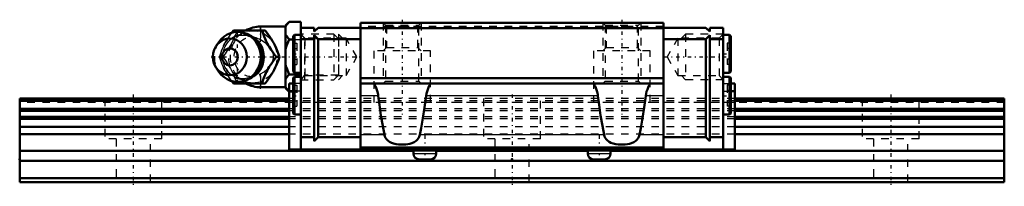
# Model space of a CAD drawing. Header units: millimetres. Extents: x -15 to 115, y -1 to 21.
import ezdxf

# ---------------------------------------------------------------- set-up
doc = ezdxf.new("R2010")
doc.units = ezdxf.units.MM
doc.linetypes.add('Center', pattern=[1.5, 0.45, -0.5, 0.05, -0.5])
doc.linetypes.add('Dashed', pattern=[2, 1, -1])
for name, color, linetype, lineweight in [('2d ConnectionPoints', 7, 'Continuous', 50), ('AM_0', 7, 'Continuous', 50), ('AM_4', 3, 'Continuous', 25), ('AM_5', 3, 'Continuous', 25), ('AM_7', 7, 'Center', 25), ('AM_9', 6, 'Dashed', 25)]:
    doc.layers.add(name, color=color, linetype=linetype, lineweight=lineweight)

# ---------------------------------------------------------------- blocks, each defined once
blk = doc.blocks.new('1_HRW_B_M6F_grease_nipple_joint_0_in_HRW21CA1UU130LG150BM6F3560001_0')
at = {"layer": 'AM_0'}
for p, q in [((20.6, 21.12), (20.1, 20.62)), ((20.6, 21.12), (22.1, 21.12)), ((22.1, 21.12), (22.1, 20.35)), ((13.02, 19.7), (13.25, 20)), ((13.25, 20), (17.43, 20)), ((20.1, 20.5), (16.8, 20.5)), ((20.1, 20.62), (20.1, 12.38)), ((11.3, 18.46), (10.94, 17.94)), ((20.6, 18.81), (21.1, 18.81)), ((18.87, 16.5), (19.3, 16.5)), ((10.94, 15.06), (11.3, 14.54)), ((13.25, 13), (13.03, 13.3)), ((13.25, 13), (17.43, 13)), ((20.6, 14.19), (22.1, 14.19)), ((16.8, 12.5), (20.1, 12.5)), ((20.1, 12.38), (20.6, 11.88)), ((20.6, 11.88), (20.6, 11.88))]:
    blk.add_line(p, q, dxfattribs=at)
for points in [[(20.6, 21.12), (20.45, 20.96), (20.31, 20.8), (20.2, 20.63), (20.1, 20.46)], [(17, 20), (17.09, 19.73), (17.18, 19.45), (17.28, 19.17), (17.4, 18.88), (17.49, 18.68), (17.58, 18.48), (17.69, 18.26), (17.81, 18.05), (17.93, 17.85), (18.05, 17.65), (18.19, 17.45), (18.32, 17.25), (18.6, 16.87), (18.87, 16.5)], [(19.3, 16.5), (19.18, 16.86), (19.04, 17.23), (18.88, 17.63), (18.69, 18.03), (18.54, 18.31), (18.38, 18.59), (18.21, 18.88), (18.03, 19.16), (17.73, 19.59), (17.43, 20)], [(20.1, 19.47), (20.16, 19.36), (20.25, 19.22), (20.35, 19.08), (20.6, 18.81)], [(20.6, 18.81), (20.45, 18.49), (20.31, 18.17), (20.2, 17.83), (20.1, 17.49)], [(18.87, 16.5), (18.67, 16.23), (18.47, 15.95), (18.27, 15.67), (18.07, 15.38), (17.94, 15.18), (17.82, 14.98), (17.71, 14.76), (17.6, 14.55), (17.5, 14.35), (17.41, 14.15), (17.33, 13.95), (17.25, 13.75), (17.12, 13.37), (17, 13)], [(17.43, 13), (17.69, 13.36), (17.95, 13.73), (18.21, 14.13), (18.45, 14.53), (18.6, 14.81), (18.75, 15.09), (18.88, 15.38), (19, 15.66), (19.16, 16.09), (19.3, 16.5)], [(20.1, 15.51), (20.16, 15.3), (20.25, 15.02), (20.35, 14.74), (20.6, 14.19)], [(20.6, 14.19), (20.45, 14.03), (20.31, 13.87), (20.2, 13.7), (20.1, 13.53)], [(20.1, 12.54), (20.16, 12.44), (20.25, 12.29), (20.35, 12.15), (20.6, 11.88)]]:
    blk.add_lwpolyline(points, dxfattribs=at)
for centre, radius, start, end in [((13.76, 16.5), 3.3, 270, 90), ((16.8, 16.5), 4, 90, 118.9257), ((16.8, 16.5), 4, 241.2551, 270)]:
    blk.add_arc(centre, radius, start, end, dxfattribs=at)
blk.add_ellipse((13.76, 16.5), major_axis=(0, 3.3), ratio=0.927184, start_param=2.207257, end_param=7.217521, dxfattribs=at)
for major_axis in [(0, 2.42), (0, -1.12)]:
    blk.add_ellipse((12.75, 16.5), major_axis=major_axis, ratio=0.927184, dxfattribs=at)
at = {"layer": 'AM_4'}
for p, q in [((16.8, 20.5), (16.8, 20.01)), ((16.8, 12.99), (16.8, 12.5))]:
    blk.add_line(p, q, dxfattribs=at)
blk.add_ellipse((14.57, 16.5), major_axis=(0, 2.97), ratio=0.927184, start_param=3.499913, end_param=5.924864, dxfattribs=at)
at = {"layer": 'AM_5', "linetype": 'Dashed'}
for p, q in [((22.1, 19.5), (22.64, 18.89)), ((22.64, 13.5), (22.64, 19.5)), ((27.1, 18.89), (22.64, 18.89)), ((22.1, 13.5), (22.64, 14.11)), ((27.1, 14.11), (22.64, 14.11))]:
    blk.add_line(p, q, dxfattribs=at)
at = {"layer": 'AM_7'}
for p, q in [((13.76, 13.04), (13.76, 19.97)), ((16.8, 12.3), (16.8, 20.7)), ((10.29, 16.5), (29.89, 16.5))]:
    blk.add_line(p, q, dxfattribs=at)
at = {"layer": 'AM_9'}
for p, q in [((16.8, 20.01), (16.8, 12.99)), ((26.49, 19.5), (22.1, 19.5)), ((27.1, 18.89), (26.49, 19.5)), ((26.49, 19.5), (26.49, 13.5)), ((21.1, 18.81), (22.1, 18.81)), ((27.1, 18.89), (27.1, 14.11)), ((11.38, 16.5), (11.81, 16.5)), ((17.05, 16.54), (17.05, 16.5)), ((17.05, 16.5), (17.05, 16.43)), ((22.1, 13.5), (26.49, 13.5)), ((26.49, 13.5), (27.1, 14.11)), ((20.6, 11.88), (22.1, 11.88))]:
    blk.add_line(p, q, dxfattribs=at)
for points in [[(13.68, 20), (13.56, 19.64), (13.42, 19.27), (13.26, 18.87), (13.06, 18.47), (12.92, 18.19), (12.76, 17.91), (12.59, 17.62), (12.41, 17.34), (12.11, 16.91), (11.81, 16.5)], [(12.04, 18.19), (12.19, 18.45), (12.35, 18.72), (12.52, 18.99), (12.7, 19.25), (12.97, 19.63), (13.02, 19.7)], [(15.8, 14.04), (15.75, 14.01), (15.59, 13.91), (15.41, 13.83), (15.24, 13.76), (15.05, 13.7), (14.87, 13.66), (14.68, 13.63), (14.49, 13.62), (14.3, 13.62), (14.11, 13.64), (13.92, 13.67), (13.74, 13.72), (13.56, 13.78), (13.38, 13.86), (13.21, 13.95), (13.05, 14.05), (12.89, 14.17), (12.74, 14.3), (12.6, 14.44), (12.47, 14.59), (12.35, 14.75), (12.24, 14.92), (12.14, 15.1), (12.06, 15.29), (11.98, 15.48), (11.92, 15.68), (11.88, 15.88), (11.84, 16.08), (11.82, 16.29), (11.81, 16.5), (11.82, 16.7), (11.84, 16.91), (11.87, 17.11), (11.92, 17.32), (11.98, 17.51), (12.05, 17.7), (12.14, 17.89), (12.24, 18.07), (12.34, 18.24), (12.46, 18.4), (12.59, 18.55), (12.73, 18.69), (12.88, 18.82), (13.03, 18.94), (13.19, 19.04), (13.36, 19.13), (13.54, 19.21), (13.72, 19.27), (13.9, 19.32), (14.09, 19.36), (14.28, 19.38), (14.47, 19.38), (14.66, 19.37), (14.84, 19.35), (15.03, 19.31), (15.21, 19.25), (15.39, 19.18), (15.57, 19.1), (15.73, 19), (15.79, 18.96)], [(15.79, 18.96), (15.9, 18.89), (16.05, 18.77), (16.19, 18.63), (16.33, 18.48), (16.45, 18.33), (16.57, 18.16), (16.64, 18.04)], [(17.9, 17.89), (17.57, 18.21), (17.16, 18.52), (16.8, 18.75)], [(11.38, 16.5), (11.5, 16.86), (11.63, 17.24), (11.66, 17.31)], [(11.66, 17.31), (11.78, 17.62), (11.9, 17.89), (12.04, 18.17), (12.04, 18.19)], [(17.91, 15.12), (18.17, 15.45), (18.36, 15.79), (18.48, 16.13), (18.52, 16.48), (18.49, 16.83), (18.38, 17.18), (18.2, 17.52), (17.94, 17.85), (17.9, 17.89)], [(11.67, 15.64), (11.63, 15.75), (11.5, 16.13), (11.38, 16.5)], [(12.07, 14.77), (11.98, 14.95), (11.85, 15.22), (11.73, 15.49), (11.67, 15.64)], [(11.81, 16.5), (12.07, 16.14), (12.33, 15.77), (12.59, 15.37), (12.83, 14.97), (12.98, 14.69), (13.12, 14.41), (13.26, 14.12), (13.38, 13.84), (13.54, 13.41), (13.68, 13)], [(13.03, 13.3), (12.98, 13.36), (12.71, 13.74), (12.45, 14.12), (12.28, 14.39), (12.12, 14.67), (12.07, 14.77)], [(16.71, 15.08), (16.68, 15.02), (16.57, 14.85), (16.46, 14.68), (16.34, 14.53), (16.2, 14.38), (16.06, 14.25), (15.91, 14.12), (15.8, 14.04)], [(16.8, 14.25), (17.26, 14.54), (17.64, 14.85), (17.91, 15.12)]]:
    blk.add_lwpolyline(points, dxfattribs=at)
blk.add_arc((16.8, 16.5), 4, 118.9257, 241.2551, dxfattribs=at)
for centre, major_axis, start_param, end_param in [((14.57, 16.5), (0, 2.97), 5.924864, 7.348994), ((13.76, 16.5), (0, 3.3), 0.934336, 2.207257), ((15.65, 16.5), (0, -2.57), 2.639388, 6.78539), ((14.57, 16.5), (0, 2.97), 2.133071, 3.499913)]:
    blk.add_ellipse(centre, major_axis=major_axis, ratio=0.927184, start_param=start_param, end_param=end_param, dxfattribs=at)
for centre, major_axis in [((15.78, 16.5), (0, -3.44)), ((14.3, 16.5), (0, -2.97))]:
    blk.add_ellipse(centre, major_axis=major_axis, ratio=0.927184, dxfattribs=at)
blk = doc.blocks.new('2_HRW21CAUUB_M6F1_Slide17_60_0_in_HRW21CA1UU130LG150BM6F3560001_0')
at = {"layer": 'AM_0'}
for p, q in [((30, 21), (30, 4.16)), ((70, 21), (30, 21)), ((70, 21), (70, 4.16)), ((23.9, 20.35), (22.1, 20.35)), ((22.1, 20.35), (22.1, 4.31)), ((23.9, 19.85), (24.4, 20.35)), ((23.9, 20.35), (23.9, 19.85)), ((30, 20.35), (24.4, 20.35)), ((70, 20.3), (30, 20.3)), ((70, 20.35), (75.6, 20.35)), ((76.1, 19.85), (75.6, 20.35)), ((76.1, 20.35), (77.9, 20.35)), ((76.1, 20.35), (76.1, 19.85)), ((77.9, 4.31), (77.9, 20.35)), ((21.27, 19.4), (21.1, 19.23)), ((21.1, 19.23), (21.1, 14.57)), ((22.1, 19.4), (21.27, 19.4)), ((21.27, 19.4), (21.27, 14.4)), ((23.9, 18.85), (22.1, 18.85)), ((23.9, 19.35), (23.9, 5.41)), ((24.4, 18.85), (23.9, 19.35)), ((30, 18.85), (24.4, 18.85)), ((24.4, 18.85), (24.4, 5.91)), ((70, 18.85), (75.6, 18.85)), ((75.6, 18.85), (76.1, 19.35)), ((75.6, 18.85), (75.6, 5.91)), ((76.1, 19.35), (76.1, 5.41)), ((76.1, 18.85), (77.9, 18.85)), ((78.73, 19.4), (77.9, 19.4)), ((78.9, 19.23), (78.73, 19.4)), ((78.73, 19.4), (78.73, 14.4)), ((78.9, 19.23), (78.9, 14.57)), ((21.1, 14.57), (21.27, 14.4)), ((21.27, 14.4), (22.1, 14.4)), ((77.9, 14.4), (78.73, 14.4)), ((78.73, 14.4), (78.9, 14.57)), ((20.6, 13), (20.6, 4.31)), ((21.1, 13), (20.6, 13)), ((21.27, 13.89), (21.1, 13.72)), ((21.1, 13.72), (21.1, 9.06)), ((22.1, 13.89), (21.27, 13.89)), ((21.27, 13.89), (21.27, 8.89)), ((70, 13.7), (30, 13.7)), ((70, 13), (30, 13)), ((78.73, 13.89), (77.9, 13.89)), ((78.9, 13.72), (78.73, 13.89)), ((78.73, 13.89), (78.73, 8.89)), ((78.9, 13.72), (78.9, 9.06)), ((78.9, 13), (79.4, 13)), ((79.4, 13), (79.4, 4.31)), ((21.1, 12), (20.6, 12)), ((78.9, 12), (79.4, 12)), ((21.1, 9.06), (21.27, 8.89)), ((21.27, 8.89), (22.1, 8.89)), ((77.9, 8.89), (78.73, 8.89)), ((78.73, 8.89), (78.9, 9.06)), ((23.9, 5.91), (22.1, 5.91)), ((23.9, 5.41), (24.4, 5.91)), ((30, 5.91), (24.4, 5.91)), ((70, 5.91), (75.6, 5.91)), ((76.1, 5.41), (75.6, 5.91)), ((76.1, 5.91), (77.9, 5.91)), ((79.4, 4.31), (20.6, 4.31)), ((70, 4.58), (30, 4.58)), ((70, 4.16), (30, 4.16)), ((37, 4.16), (37, 3.75)), ((40, 3.75), (40, 4.16)), ((60, 4.16), (60, 3.75)), ((63, 3.75), (63, 4.16)), ((37.75, 3), (39.25, 3)), ((60.75, 3), (62.25, 3))]:
    blk.add_line(p, q, dxfattribs=at)
for points in [[(31.75, 13), (31.77, 12.98), (31.81, 12.9), (31.88, 12.79), (31.96, 12.63), (32.05, 12.43), (32.15, 12.18), (32.25, 11.88), (32.29, 11.72), (32.33, 11.54), (32.35, 11.35)], [(38.65, 11.35), (38.7, 11.66), (38.78, 11.96), (38.87, 12.22), (38.96, 12.46), (39.06, 12.67), (39.11, 12.76), (39.15, 12.84), (39.21, 12.95), (39.23, 12.98), (39.25, 13), (39.25, 13)], [(60.75, 13), (60.77, 12.98), (60.81, 12.9), (60.88, 12.79), (60.96, 12.63), (61.05, 12.43), (61.15, 12.18), (61.25, 11.88), (61.29, 11.72), (61.33, 11.54), (61.35, 11.35)], [(67.65, 11.35), (67.7, 11.66), (67.78, 11.96), (67.87, 12.22), (67.96, 12.46), (68.06, 12.67), (68.11, 12.76), (68.15, 12.84), (68.21, 12.95), (68.23, 12.98), (68.25, 13), (68.25, 13)], [(33.18, 6.21), (32.93, 7.43), (32.7, 8.76), (32.49, 10.2), (32.35, 11.35)], [(38.65, 11.35), (38.46, 9.83), (38.24, 8.42), (38.01, 7.12), (37.82, 6.21)], [(62.18, 6.21), (61.93, 7.43), (61.7, 8.76), (61.49, 10.2), (61.35, 11.35)], [(67.65, 11.35), (67.46, 9.83), (67.24, 8.42), (67.01, 7.12), (66.82, 6.21)], [(37.82, 6.21), (37.75, 5.98), (37.64, 5.77), (37.5, 5.58), (37.34, 5.42), (37.08, 5.25), (36.79, 5.13), (36.52, 5.04), (36.23, 4.99), (35.94, 4.95), (35.64, 4.94), (35.33, 4.94), (35.03, 4.96), (34.7, 5), (34.37, 5.07), (34.07, 5.18), (33.82, 5.31), (33.59, 5.48), (33.44, 5.65), (33.31, 5.85), (33.23, 6.03), (33.18, 6.21)], [(66.82, 6.21), (66.75, 5.98), (66.64, 5.77), (66.5, 5.58), (66.34, 5.42), (66.08, 5.25), (65.79, 5.13), (65.52, 5.04), (65.23, 4.99), (64.94, 4.95), (64.64, 4.94), (64.33, 4.94), (64.03, 4.96), (63.7, 5), (63.37, 5.07), (63.07, 5.18), (62.82, 5.31), (62.59, 5.48), (62.44, 5.65), (62.31, 5.85), (62.23, 6.03), (62.18, 6.21)]]:
    blk.add_lwpolyline(points, dxfattribs=at)
for centre, start, end in [((37.75, 3.75), 180, 270), ((39.25, 3.75), 270, 0), ((60.75, 3.75), 180, 270), ((62.25, 3.75), 270, 0)]:
    blk.add_arc(centre, 0.75, start, end, dxfattribs=at)
at = {"layer": 'AM_4'}
for p, q in [((32.35, 11.35), (30, 11.35)), ((61.35, 11.35), (38.65, 11.35)), ((70, 11.35), (67.65, 11.35)), ((33.18, 6.21), (30, 6.21)), ((62.18, 6.21), (37.82, 6.21)), ((70, 6.21), (66.82, 6.21)), ((37, 3.75), (40, 3.75)), ((60, 3.75), (63, 3.75))]:
    blk.add_line(p, q, dxfattribs=at)
at = {"layer": 'AM_5', "linetype": 'Dashed'}
for p, q in [((33, 21), (33, 13)), ((38, 21), (38, 13)), ((62, 21), (62, 13)), ((67, 21), (67, 13)), ((27.6, 18.96), (27.1, 19.5)), ((27.1, 19.5), (27.1, 13.5)), ((72.4, 18.96), (72.9, 19.5)), ((77.9, 19.5), (72.9, 19.5)), ((72.9, 19.5), (72.9, 13.5)), ((27.6, 14.04), (27.1, 13.5)), ((72.4, 14.04), (72.9, 13.5)), ((77.9, 13.5), (72.9, 13.5))]:
    blk.add_line(p, q, dxfattribs=at)
at = {"layer": 'AM_7'}
for p, q in [((35.5, 21.4), (35.5, 8.9)), ((64.5, 21.4), (64.5, 8.9)), ((21.05, 16.9), (22.15, 16.9)), ((70.11, 16.5), (78.27, 16.5)), ((77.85, 16.9), (78.95, 16.9)), ((21.05, 11.39), (22.15, 11.39)), ((77.85, 11.39), (78.95, 11.39)), ((38.5, 6.15), (38.5, 2.85)), ((61.5, 6.15), (61.5, 2.85))]:
    blk.add_line(p, q, dxfattribs=at)
at = {"layer": 'AM_9'}
for p, q in [((33, 21), (33.43, 20.57)), ((37.57, 20.57), (38, 21)), ((62, 21), (62.43, 20.57)), ((66.57, 20.57), (67, 21)), ((22.64, 18.96), (22.1, 19.5)), ((70, 20.5), (30, 20.5)), ((33.3, 20.7), (33.3, 13.3)), ((33.3, 20.7), (37.7, 20.7)), ((33.43, 20.57), (33.43, 17.73)), ((33.43, 20.57), (37.57, 20.57)), ((37.57, 17.73), (37.57, 20.57)), ((37.7, 13.3), (37.7, 20.7)), ((62.3, 20.7), (62.3, 13.3)), ((62.3, 20.7), (66.7, 20.7)), ((62.43, 20.57), (62.43, 17.73)), ((62.43, 20.57), (66.57, 20.57)), ((66.57, 17.73), (66.57, 20.57)), ((66.7, 13.3), (66.7, 20.7)), ((77.9, 19.5), (77.36, 18.96)), ((21.1, 18.29), (21.6, 18.29)), ((21.6, 18.29), (21.6, 15.51)), ((28.1, 18.96), (22.64, 18.96)), ((22.64, 18.96), (22.64, 14.04)), ((29.52, 16.5), (28.1, 18.96)), ((28.1, 18.96), (28.1, 14.04)), ((71.9, 18.96), (70.48, 16.5)), ((77.36, 18.96), (71.9, 18.96)), ((71.9, 18.96), (71.9, 14.04)), ((77.36, 18.96), (77.36, 14.04)), ((78.9, 18.29), (78.4, 18.29)), ((78.4, 18.29), (78.4, 15.51)), ((21.1, 17.59), (21.6, 17.59)), ((31.75, 17.3), (31.75, 10.5)), ((39.25, 17.3), (31.75, 17.3)), ((33.43, 17.73), (33, 17.3)), ((33.43, 17.73), (37.57, 17.73)), ((38, 17.3), (37.57, 17.73)), ((39.25, 10.5), (39.25, 17.3)), ((60.75, 17.3), (60.75, 10.5)), ((68.25, 17.3), (60.75, 17.3)), ((62.43, 17.73), (62, 17.3)), ((62.43, 17.73), (66.57, 17.73)), ((67, 17.3), (66.57, 17.73)), ((68.25, 10.5), (68.25, 17.3)), ((78.9, 17.59), (78.4, 17.59)), ((21.1, 16.21), (21.6, 16.21)), ((28.1, 14.04), (29.52, 16.5)), ((70.48, 16.5), (71.9, 14.04)), ((78.9, 16.21), (78.4, 16.21)), ((21.1, 15.51), (21.6, 15.51)), ((78.9, 15.51), (78.4, 15.51)), ((22.1, 13), (21.1, 13)), ((22.1, 13.5), (22.64, 14.04)), ((22.64, 14.04), (28.1, 14.04)), ((33.3, 13.3), (33, 13)), ((33.3, 13.3), (37.7, 13.3)), ((38, 13), (37.7, 13.3)), ((62.3, 13.3), (62, 13)), ((62.3, 13.3), (66.7, 13.3)), ((67, 13), (66.7, 13.3)), ((71.9, 14.04), (77.36, 14.04)), ((77.36, 14.04), (77.9, 13.5)), ((77.9, 13), (78.9, 13)), ((21.1, 12.78), (21.6, 12.78)), ((21.1, 12.08), (21.6, 12.08)), ((22.1, 12), (21.1, 12)), ((21.6, 12.78), (21.6, 10)), ((77.9, 12), (78.9, 12)), ((78.9, 12.78), (78.4, 12.78)), ((78.4, 12.78), (78.4, 10)), ((78.9, 12.08), (78.4, 12.08)), ((79.4, 11), (20.6, 11)), ((79.4, 10.73), (20.6, 10.73)), ((79.4, 10.5), (20.6, 10.5)), ((21.1, 10.7), (21.6, 10.7)), ((78.9, 10.7), (78.4, 10.7)), ((79.4, 9.66), (20.6, 9.66)), ((79.4, 9.39), (20.6, 9.39)), ((21.1, 10), (21.6, 10)), ((78.9, 10), (78.4, 10)), ((79.4, 8.62), (20.6, 8.62)), ((79.4, 8.34), (20.6, 8.34)), ((79.4, 7.28), (20.6, 7.28)), ((79.4, 6.32), (20.6, 6.32)), ((70, 4.16), (30, 4.16)), ((37, 4.16), (40, 4.16)), ((60, 4.16), (63, 4.16))]:
    blk.add_line(p, q, dxfattribs=at)
blk = doc.blocks.new('3_HRW21CA13015_Track_0_in_HRW21CA1UU130LG150BM6F3560001_0')
at = {"layer": 'AM_0'}
for p, q in [((20.6, 11), (-15, 11)), ((-15, 11), (-15, 0)), ((20.6, 10.73), (-15, 10.73)), ((115, 11), (79.4, 11)), ((115, 10.73), (79.4, 10.73)), ((115, 11), (115, 0)), ((20.6, 9.66), (-15, 9.66)), ((20.6, 9.38), (-15, 9.38)), ((115, 9.66), (79.4, 9.66)), ((115, 9.38), (79.4, 9.38)), ((20.6, 8.62), (-15, 8.62)), ((20.6, 8.34), (-15, 8.34)), ((115, 8.62), (79.4, 8.62)), ((115, 8.34), (79.4, 8.34)), ((20.6, 7.28), (-15, 7.28)), ((115, 7.28), (79.4, 7.28)), ((20.6, 6.32), (-15, 6.32)), ((115, 6.32), (79.4, 6.32)), ((37, 4.12), (-15, 4.12)), ((60, 4.12), (40, 4.12)), ((115, 4.12), (63, 4.12)), ((115, 2.81), (-15, 2.81)), ((115, 0.5), (-15, 0.5)), ((115, 0), (-15, 0))]:
    blk.add_line(p, q, dxfattribs=at)
at = {"layer": 'AM_7'}
for p, q in [((0, 11.55), (0, -0.55)), ((50, 11.55), (50, -0.55)), ((100, 11.55), (100, -0.55))]:
    blk.add_line(p, q, dxfattribs=at)
at = {"layer": 'AM_9'}
for p, q in [((115, 10.5), (-15, 10.5)), ((-3.75, 11), (-3.75, 5.7)), ((3.75, 5.7), (3.75, 11)), ((79.4, 11), (20.6, 11)), ((79.4, 10.73), (20.6, 10.73)), ((46.25, 11), (46.25, 5.7)), ((53.75, 5.7), (53.75, 11)), ((96.25, 11), (96.25, 5.7)), ((103.75, 5.7), (103.75, 11)), ((79.4, 9.66), (20.6, 9.66)), ((79.4, 9.38), (20.6, 9.38)), ((79.4, 8.62), (20.6, 8.62)), ((79.4, 8.34), (20.6, 8.34)), ((79.4, 7.28), (20.6, 7.28)), ((3.75, 5.7), (-3.75, 5.7)), ((-2.25, 5.7), (-2.25, 0)), ((2.25, 0), (2.25, 5.7)), ((79.4, 6.32), (20.6, 6.32)), ((53.75, 5.7), (46.25, 5.7)), ((47.75, 5.7), (47.75, 0)), ((52.25, 0), (52.25, 5.7)), ((103.75, 5.7), (96.25, 5.7)), ((97.75, 5.7), (97.75, 0)), ((102.25, 0), (102.25, 5.7)), ((40, 4.12), (37, 4.12)), ((63, 4.12), (60, 4.12))]:
    blk.add_line(p, q, dxfattribs=at)

msp = doc.modelspace()

# ---------------------------------------------------------------- linework, layer by layer
at = {"layer": '2d ConnectionPoints'}
for p in [(22.1, 16.5), (77.9, 16.5), (-15, 3), (50, 3), (0, 0), (0, 0)]:
    msp.add_point(p, dxfattribs=at)

# ---------------------------------------------------------------- block references
for name in ['1_HRW_B_M6F_grease_nipple_joint_0_in_HRW21CA1UU130LG150BM6F3560001_0', '2_HRW21CAUUB_M6F1_Slide17_60_0_in_HRW21CA1UU130LG150BM6F3560001_0', '3_HRW21CA13015_Track_0_in_HRW21CA1UU130LG150BM6F3560001_0']:
    msp.add_blockref(name, (0, 0))

doc.saveas('drawing.dxf')
